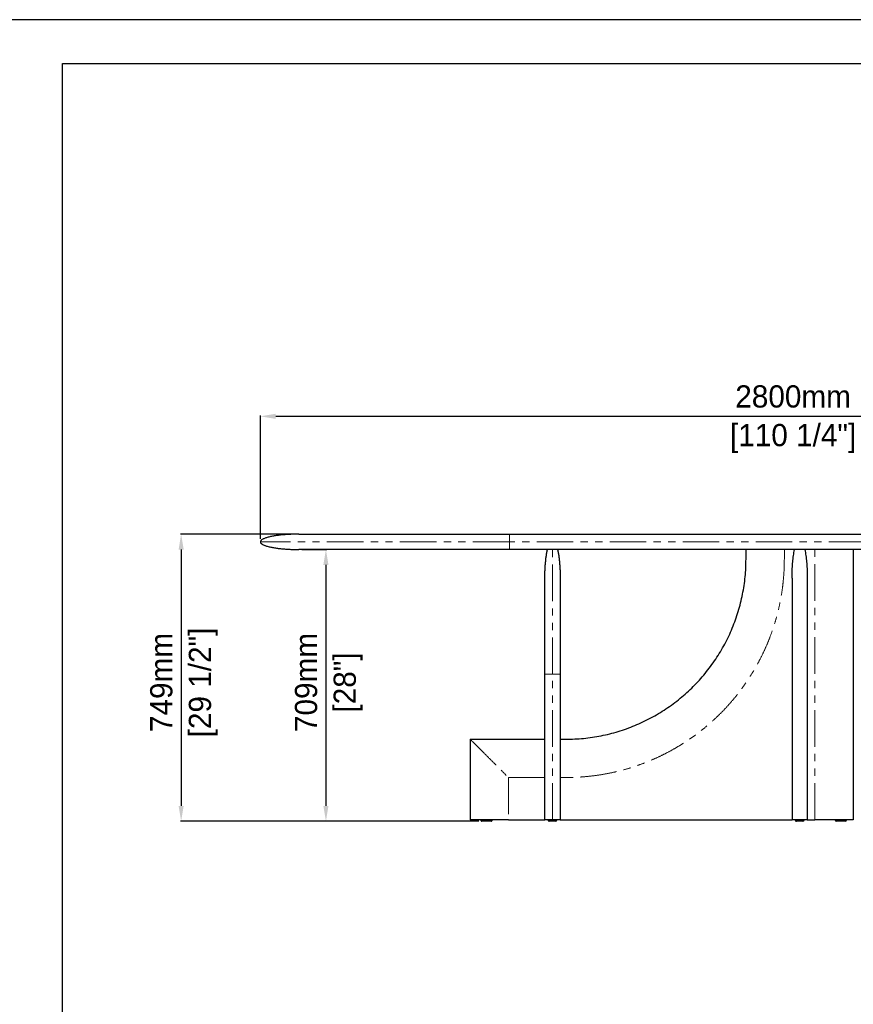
# Model space of a CAD drawing. Header units: millimetres. Extents: x -590 to 14136, y -480 to 15138.
# Tile 23 of 27: x 6885 to 9060, y 12568 to 15138. Entities that reach past the tile are written whole.
import ezdxf

# ---------------------------------------------------------------- set-up
doc = ezdxf.new("R2010")
doc.units = ezdxf.units.MM
doc.header["$LTSCALE"] = 15
doc.header["$PDSIZE"] = -1
doc.linetypes.add('SLD-Phantom', pattern=[12.7, 6.35, -1.27, 1.27, -1.27, 1.27, -1.27])
doc.linetypes.add('SLD-Solid', pattern=[0])
doc.layers.add('QUOTE', color=8, linetype='Continuous')
doc.styles.get("Standard").update_dxf_attribs({"font": 'GOTHIC.TTF'})
doc.dimstyles.new('Prodotti USA', dxfattribs={"dimtxt": 58, "dimasz": 40, "dimexe": 2, "dimexo": 8, "dimgap": 20, "dimtad": 1, "dimzin": 12, "dimtxsty": 'Standard', "dimcen": 2.5, "dimclrd": 252, "dimclre": 252, "dimclrt": 252, "dimadec": 0, "dimazin": 3, "dimtfac": 1, "dimtmove": 0, "dimatfit": 3, "dimfxl": 1, "dimarcsym": 0})

# ---------------------------------------------------------------- blocks, each defined once
blk = doc.blocks.new('*D42')
at = {"layer": 'Defpoints', "color": 0, "transparency": 16777216}
for p in [(10312.7, 14102.5), (7512.7, 13774.9), (10312.7, 13774.9)]:
    blk.add_point(p, dxfattribs=at)
at = {"layer": 'QUOTE', "color": 252, "lineweight": -2, "transparency": 16777216}
for p, q in [((7512.7, 13782.9), (7512.7, 14104.5)), ((7552.7, 14102.5), (10272.7, 14102.5)), ((10312.7, 13782.9), (10312.7, 14104.5))]:
    blk.add_line(p, q, dxfattribs=at)
at = {"layer": 'QUOTE', "color": 252, "transparency": 16777216}
for points in [[(7552.7, 14109.2), (7552.7, 14095.8), (7512.7, 14102.5)], [(10272.7, 14109.2), (10272.7, 14095.8), (10312.7, 14102.5)]]:
    blk.add_solid(points, dxfattribs=at)
at = {"layer": 'QUOTE', "color": 252, "lineweight": 5, "transparency": 16777216, "char_height": 58, "attachment_point": 2}
for s, insert in [('2800mm', (8903, 14183.4)), ('[110 1/4"]', (8903, 14082.5))]:
    blk.add_mtext(s, dxfattribs=dict(at, insert=insert))
blk = doc.blocks.new('*D45')
at = {"layer": 'Defpoints', "color": 0, "transparency": 16777216}
for p in [(7612.7, 13754.9), (7683.8, 13045.9), (7918.1, 13045.9)]:
    blk.add_point(p, dxfattribs=at)
at = {"layer": 'QUOTE', "color": 252, "lineweight": -2, "transparency": 16777216}
for p, q in [((7620.7, 13754.9), (7685.8, 13754.9)), ((7683.8, 13714.9), (7683.8, 13085.9)), ((7910.1, 13045.9), (7681.8, 13045.9))]:
    blk.add_line(p, q, dxfattribs=at)
at = {"layer": 'QUOTE', "color": 252, "transparency": 16777216}
for points in [[(7677.1, 13714.9), (7690.4, 13714.9), (7683.8, 13754.9)], [(7677.1, 13085.9), (7690.4, 13085.9), (7683.8, 13045.9)]]:
    blk.add_solid(points, dxfattribs=at)
at = {"layer": 'QUOTE', "color": 252, "lineweight": 5, "transparency": 16777216, "char_height": 58, "attachment_point": 2, "rotation": 90}
for s, insert in [('709mm', (7602.8, 13407.9)), ('[28"]', (7703.8, 13407.9))]:
    blk.add_mtext(s, dxfattribs=dict(at, insert=insert))
blk = doc.blocks.new('*D44')
at = {"layer": 'Defpoints', "color": 0, "transparency": 16777216}
for p in [(7612.7, 13794.9), (7305.9, 13045.9), (8090.7, 13045.9)]:
    blk.add_point(p, dxfattribs=at)
at = {"layer": 'QUOTE', "color": 252, "lineweight": -2, "transparency": 16777216}
for p, q in [((7604.7, 13794.9), (7303.9, 13794.9)), ((7305.9, 13754.9), (7305.9, 13085.9)), ((8082.7, 13045.9), (7303.9, 13045.9))]:
    blk.add_line(p, q, dxfattribs=at)
at = {"layer": 'QUOTE', "color": 252, "transparency": 16777216}
for points in [[(7299.3, 13754.9), (7312.6, 13754.9), (7305.9, 13794.9)], [(7299.3, 13085.9), (7312.6, 13085.9), (7305.9, 13045.9)]]:
    blk.add_solid(points, dxfattribs=at)
at = {"layer": 'QUOTE', "color": 252, "lineweight": 5, "transparency": 16777216, "char_height": 58, "attachment_point": 2, "rotation": 90}
for s, insert in [('[29 1/2"]', (7325.9, 13407.9)), ('749mm', (7225, 13407.9))]:
    blk.add_mtext(s, dxfattribs=dict(at, insert=insert))

msp = doc.modelspace()

# ---------------------------------------------------------------- linework, layer by layer
at = {"color": 7, "linetype": 'SLD-Solid', "lineweight": 25}
for p, q in [((8162.653, 13794.879), (9662.653, 13794.879)), ((9662.653, 13754.879), (8162.653, 13754.879)), ((8780.153, 13729.879), (8780.153, 13754.879)), ((9060.153, 13754.879), (9060.153, 13049.879)), ((8900.153, 13679.879), (8900.153, 13049.879)), ((8940.153, 13679.879), (8940.153, 13049.879)), ((8255.153, 13049.879), (8255.153, 13429.879)), ((8295.153, 13429.879), (8295.153, 13049.879)), ((8060.153, 13259.879), (8060.153, 13049.879)), ((8060.153, 13259.879), (8255.153, 13259.879)), ((8295.153, 13259.879), (8310.153, 13259.879)), ((8160.153, 13049.879), (8060.153, 13049.879)), ((8087.653, 13049.879), (8087.653, 13048.879)), ((8117.653, 13048.879), (8117.653, 13049.879)), ((8160.153, 13049.879), (8255.153, 13049.879)), ((8263.653, 13049.879), (8263.653, 13048.879)), ((8286.653, 13048.879), (8286.653, 13049.879)), ((8295.153, 13049.879), (8900.153, 13049.879)), ((8940.153, 13049.879), (8900.153, 13049.879)), ((8908.653, 13049.879), (8908.653, 13048.879)), ((8931.653, 13048.879), (8931.653, 13049.879)), ((8940.153, 13049.879), (8960.153, 13049.879)), ((9012.653, 13049.879), (9012.653, 13048.879)), ((9042.653, 13048.879), (9042.653, 13049.879))]:
    msp.add_line(p, q, dxfattribs=at)
at = {"color": 8, "linetype": 'SLD-Phantom', "lineweight": 18}
for p, q in [((9662.653, 13774.879), (8162.653, 13774.879)), ((8880.153, 13754.879), (8880.153, 13729.879)), ((8960.153, 13049.879), (8960.153, 13754.879)), ((8275.153, 13049.879), (8275.153, 13429.879)), ((8255.153, 13159.879), (8160.153, 13159.879)), ((8160.153, 13159.879), (8160.153, 13049.879)), ((8310.153, 13159.879), (8295.153, 13159.879))]:
    msp.add_line(p, q, dxfattribs=at)
msp.add_lwpolyline([(6996.074, 15022.867), (13910.585, 15022.867), (13910.585, 10065.67), (6996.074, 10065.67)], close=True)
at = {"color": 7, "linetype": 'SLD-Solid', "lineweight": 25}
for centre, start, end in [((8090.653, 13048.879), 179.981129, 270), ((8114.653, 13048.879), 269.999594, 0.028368), ((8266.653, 13048.879), 179.997765, 270.00001), ((8283.653, 13048.879), 270, 359.968199), ((8911.653, 13048.879), 179.997765, 270.00001), ((8928.653, 13048.879), 270, 359.968199), ((9015.653, 13048.879), 180.028248, 270.000406), ((9039.653, 13048.879), 270, 359.981129)]:
    msp.add_arc(centre, 3, start, end, dxfattribs=at)
for points, knots in [([(7612.653, 13794.879), (7611.384, 13794.876), (7609.172, 13794.871), (7606.322, 13794.84), (7604.145, 13794.807), (7602.298, 13794.772), (7600.458, 13794.731), (7598.566, 13794.681), (7595.426, 13794.585), (7590.947, 13794.414), (7584.641, 13794.095), (7577.537, 13793.629), (7569.593, 13792.96), (7560.834, 13792.028), (7551.485, 13790.765), (7541.933, 13789.1), (7534.327, 13787.379), (7528.735, 13785.788), (7524.993, 13784.541), (7521.65, 13783.216), (7518.565, 13781.721), (7516.211, 13780.251), (7514.53, 13778.795), (7513.527, 13777.604), (7512.802, 13776.294), (7512.702, 13775.344), (7512.653, 13774.879)], [0, 0, 0, 0, 0.0362438, 0.06318648, 0.08141712, 0.09843047, 0.1159523, 0.13397999, 0.15250321, 0.20569706, 0.26199736, 0.33285303, 0.40902993, 0.48970276, 0.58443601, 0.6784649, 0.76656268, 0.80704776, 0.8444806, 0.87920286, 0.90965832, 0.94234102, 0.95812674, 0.97295568, 0.98675155, 1, 1, 1, 1]), ([(7512.653, 13774.879), (7512.728, 13774.309), (7512.876, 13773.174), (7513.831, 13771.737), (7514.948, 13770.571), (7516.48, 13769.347), (7518.477, 13768.103), (7521.08, 13766.805), (7524.008, 13765.59), (7527.292, 13764.432), (7532.538, 13762.839), (7539.943, 13761.061), (7549.505, 13759.302), (7559.757, 13757.846), (7570.189, 13756.721), (7580.342, 13755.915), (7588.633, 13755.445), (7595.198, 13755.176), (7599.359, 13755.052), (7602.578, 13754.979), (7605.248, 13754.931), (7608.679, 13754.888), (7611.24, 13754.882), (7612.653, 13754.879)], [0, 0, 0, 0, 0.01620884, 0.03229152, 0.0480633, 0.06238512, 0.08812671, 0.115132, 0.14538031, 0.17862845, 0.214557, 0.30196863, 0.39598096, 0.4921723, 0.59770246, 0.69565143, 0.78306749, 0.83489477, 0.88334941, 0.90197589, 0.92685253, 0.95963587, 1, 1, 1, 1]), ([(7612.653, 13794.879), (7612.654, 13794.879), (7612.656, 13794.879), (7612.671, 13794.879), (7612.696, 13794.879), (7612.731, 13794.879), (7612.776, 13794.879), (7612.831, 13794.879), (7612.896, 13794.879), (7612.971, 13794.879), (7613.056, 13794.879), (7613.151, 13794.879), (7613.256, 13794.879), (7613.37, 13794.879), (7613.495, 13794.879), (7613.63, 13794.879), (7613.775, 13794.879), (7613.93, 13794.879), (7614.095, 13794.879), (7614.269, 13794.879), (7614.454, 13794.879), (7614.649, 13794.879), (7614.854, 13794.879), (7615.069, 13794.879), (7615.293, 13794.879), (7615.528, 13794.879), (7615.773, 13794.879), (7616.027, 13794.879), (7616.292, 13794.879), (7616.567, 13794.879), (7616.852, 13794.879), (7617.146, 13794.879), (7617.451, 13794.879), (7617.766, 13794.879), (7618.09, 13794.879), (7618.425, 13794.879), (7618.769, 13794.879), (7619.124, 13794.879), (7619.489, 13794.879), (7619.863, 13794.879), (7620.248, 13794.879), (7620.642, 13794.879), (7621.047, 13794.879), (7621.461, 13794.879), (7621.886, 13794.879), (7622.321, 13794.879), (7622.765, 13794.879), (7624.807, 13794.879), (7628.92, 13794.879), (7636.117, 13794.879), (7644.588, 13794.879), (7654.316, 13794.879), (7665.26, 13794.879), (7677.395, 13794.879), (7690.704, 13794.879), (7706.766, 13794.879), (7725.992, 13794.879), (7748.841, 13794.879), (7773.468, 13794.879), (7799.749, 13794.879), (7827.591, 13794.879), (7854.435, 13794.879), (7879.79, 13794.879), (7903.277, 13794.879), (7927.391, 13794.879), (7952.093, 13794.879), (7977.298, 13794.879), (8002.93, 13794.879), (8028.948, 13794.879), (8048.049, 13794.879), (8059.973, 13794.879), (8064.599, 13794.879), (8069.229, 13794.879), (8073.862, 13794.879), (8078.5, 13794.879), (8083.142, 13794.879), (8087.788, 13794.879), (8092.437, 13794.879), (8097.091, 13794.879), (8101.748, 13794.879), (8106.41, 13794.879), (8111.075, 13794.879), (8115.744, 13794.879), (8120.418, 13794.879), (8125.095, 13794.879), (8129.776, 13794.879), (8134.461, 13794.879), (8139.15, 13794.879), (8143.843, 13794.879), (8148.54, 13794.879), (8153.241, 13794.879), (8157.946, 13794.879), (8161.083, 13794.879), (8162.653, 13794.879)], [0, 0, 0, 0, 0.00272576, 0.00545044, 0.00817407, 0.01089672, 0.01361843, 0.01633925, 0.01905923, 0.02177842, 0.02449687, 0.02721463, 0.02993174, 0.03264826, 0.03536424, 0.03807972, 0.04079476, 0.0435094, 0.0462237, 0.04893771, 0.05165147, 0.05436503, 0.05707845, 0.05979177, 0.06250504, 0.06521832, 0.06793165, 0.07064508, 0.07335867, 0.07607246, 0.0787865, 0.08150084, 0.08421554, 0.08693063, 0.08964618, 0.09236222, 0.09507882, 0.09779601, 0.10051386, 0.1032324, 0.10595169, 0.10867178, 0.11139272, 0.11411455, 0.11683732, 0.1195611, 0.12228591, 0.12501182, 0.15629879, 0.18751063, 0.21872291, 0.25001118, 0.28129815, 0.31250999, 0.34372227, 0.37501055, 0.41670283, 0.45830631, 0.50000014, 0.54169243, 0.5832959, 0.62498973, 0.6562767, 0.68748855, 0.71870083, 0.7499891, 0.78127606, 0.81248791, 0.84370019, 0.87498846, 0.88043895, 0.8858853, 0.89132787, 0.89676708, 0.90220332, 0.90763698, 0.91306846, 0.91849816, 0.92392647, 0.92935379, 0.93478053, 0.94020707, 0.94563381, 0.95106116, 0.95648951, 0.96191926, 0.96735081, 0.97278455, 0.97822088, 0.98366019, 0.98910289, 0.99454936, 1, 1, 1, 1]), ([(8162.653, 13754.879), (8161.868, 13754.879), (8160.299, 13754.879), (8157.945, 13754.879), (8155.592, 13754.879), (8153.24, 13754.879), (8150.89, 13754.879), (8148.54, 13754.879), (8146.191, 13754.879), (8143.843, 13754.879), (8141.496, 13754.879), (8139.15, 13754.879), (8136.805, 13754.879), (8134.461, 13754.879), (8132.119, 13754.879), (8129.777, 13754.879), (8127.436, 13754.879), (8125.096, 13754.879), (8122.757, 13754.879), (8120.419, 13754.879), (8118.082, 13754.879), (8115.745, 13754.879), (8113.41, 13754.879), (8111.076, 13754.879), (8108.743, 13754.879), (8106.411, 13754.879), (8104.08, 13754.879), (8101.75, 13754.879), (8099.421, 13754.879), (8097.092, 13754.879), (8094.765, 13754.879), (8092.439, 13754.879), (8090.114, 13754.879), (8087.789, 13754.879), (8085.466, 13754.879), (8083.144, 13754.879), (8080.822, 13754.879), (8078.502, 13754.879), (8076.183, 13754.879), (8073.864, 13754.879), (8071.547, 13754.879), (8069.231, 13754.879), (8066.915, 13754.879), (8064.601, 13754.879), (8062.287, 13754.879), (8059.975, 13754.879), (8057.663, 13754.879), (8047.283, 13754.879), (8028.949, 13754.879), (8002.931, 13754.879), (7977.298, 13754.879), (7952.093, 13754.879), (7927.392, 13754.879), (7903.278, 13754.879), (7879.791, 13754.879), (7854.436, 13754.879), (7827.591, 13754.879), (7799.75, 13754.879), (7773.469, 13754.879), (7748.841, 13754.879), (7725.992, 13754.879), (7706.766, 13754.879), (7690.704, 13754.879), (7677.396, 13754.879), (7665.26, 13754.879), (7654.317, 13754.879), (7644.588, 13754.879), (7636.118, 13754.879), (7628.92, 13754.879), (7624.635, 13754.879), (7622.316, 13754.879), (7621.457, 13754.879), (7620.638, 13754.879), (7619.858, 13754.879), (7619.119, 13754.879), (7618.42, 13754.879), (7617.761, 13754.879), (7617.141, 13754.879), (7616.562, 13754.879), (7616.023, 13754.879), (7615.523, 13754.879), (7615.064, 13754.879), (7614.644, 13754.879), (7614.265, 13754.879), (7613.925, 13754.879), (7613.625, 13754.879), (7613.366, 13754.879), (7613.146, 13754.879), (7612.966, 13754.879), (7612.826, 13754.879), (7612.727, 13754.879), (7612.665, 13754.879), (7612.657, 13754.879), (7612.653, 13754.879)], [0, 0, 0, 0, 0.0027258, 0.00545051, 0.00817418, 0.01089686, 0.0136186, 0.01633945, 0.01905946, 0.02177867, 0.02449714, 0.02721492, 0.02993205, 0.03264859, 0.03536459, 0.03808009, 0.04079514, 0.04350979, 0.0462241, 0.04893812, 0.05165188, 0.05436545, 0.05707887, 0.0597922, 0.06250547, 0.06521875, 0.06793208, 0.07064551, 0.07335909, 0.07607287, 0.0787869, 0.08150123, 0.08421592, 0.086931, 0.08964653, 0.09236255, 0.09507913, 0.09779631, 0.10051413, 0.10323265, 0.10595191, 0.10867197, 0.11139288, 0.11411468, 0.11683743, 0.11956116, 0.12228595, 0.12501182, 0.15629878, 0.18751063, 0.21872291, 0.25001118, 0.28129815, 0.31250999, 0.34372227, 0.37501054, 0.41670283, 0.45830631, 0.50000014, 0.54169243, 0.5832959, 0.62498974, 0.6562767, 0.68748855, 0.71870083, 0.7499891, 0.78127607, 0.81248791, 0.84370019, 0.87498846, 0.88043889, 0.88588516, 0.89132768, 0.89676684, 0.90220303, 0.90763665, 0.9130681, 0.91849777, 0.92392606, 0.92935337, 0.93478009, 0.94020663, 0.94563339, 0.95106075, 0.95648912, 0.9619189, 0.96735047, 0.97278425, 0.97822063, 0.98366, 0.98910275, 0.99454929, 1, 1, 1, 1]), ([(8255.153, 13679.879), (8255.173, 13683.309), (8255.215, 13690.262), (8255.557, 13700.768), (8256.125, 13711.359), (8256.951, 13721.83), (8258.026, 13731.959), (8259.351, 13741.518), (8260.665, 13749.1), (8261.613, 13753.45), (8261.924, 13754.879)], [0, 0, 0, 0, 0.13640609, 0.27650055, 0.41797058, 0.5581435, 0.69411975, 0.82295408, 0.94186817, 1, 1, 1, 1]), ([(8288.382, 13754.879), (8288.693, 13753.45), (8289.641, 13749.1), (8290.955, 13741.518), (8292.28, 13731.959), (8293.355, 13721.83), (8294.181, 13711.359), (8294.749, 13700.768), (8295.091, 13690.262), (8295.133, 13683.309), (8295.153, 13679.879)], [0, 0, 0, 0, 0.05813183, 0.17704592, 0.30588025, 0.4418565, 0.58202942, 0.72349945, 0.86359391, 1, 1, 1, 1]), ([(8900.153, 13679.879), (8900.153, 13679.912), (8900.153, 13685.677), (8900.353, 13697.171), (8901.245, 13714.109), (8902.815, 13730.777), (8904.694, 13744.299), (8906.381, 13752.303), (8906.924, 13754.879)], [0, 0, 0, 0, 0.00132945, 0.22993381, 0.45838188, 0.67724938, 0.89614959, 1, 1, 1, 1]), ([(8933.382, 13754.879), (8933.925, 13752.303), (8935.612, 13744.299), (8937.491, 13730.777), (8939.061, 13714.109), (8939.953, 13697.171), (8940.153, 13685.677), (8940.153, 13679.912), (8940.153, 13679.879)], [0, 0, 0, 0, 0.10385041, 0.32275062, 0.54161812, 0.77006619, 0.99867055, 1, 1, 1, 1]), ([(8310.153, 13259.879), (8317.843, 13259.988), (8333.224, 13260.207), (8356.239, 13261.97), (8379.144, 13264.777), (8401.882, 13268.725), (8424.399, 13273.782), (8446.641, 13279.938), (8468.554, 13287.176), (8490.087, 13295.48), (8511.184, 13304.834), (8531.797, 13315.211), (8551.878, 13326.585), (8571.376, 13338.931), (8590.243, 13352.22), (8608.436, 13366.42), (8625.912, 13381.493), (8642.627, 13397.405), (8658.539, 13414.12), (8673.612, 13431.595), (8687.811, 13449.788), (8701.101, 13468.656), (8713.446, 13488.154), (8724.821, 13508.234), (8735.198, 13528.848), (8744.551, 13549.945), (8752.855, 13571.477), (8760.093, 13593.391), (8766.25, 13615.632), (8771.307, 13638.149), (8775.255, 13660.888), (8778.062, 13683.792), (8779.825, 13706.808), (8780.044, 13722.188), (8780.153, 13729.879)], [0, 0, 0, 0, 0.03125018, 0.06250018, 0.09375009, 0.125, 0.15624998, 0.1875, 0.21875003, 0.25, 0.28124998, 0.3125, 0.34375002, 0.375, 0.40624998, 0.4375, 0.46875002, 0.5, 0.53124998, 0.5625, 0.59375002, 0.625, 0.65624998, 0.6875, 0.71875002, 0.75, 0.78124997, 0.8125, 0.84375002, 0.875, 0.90624991, 0.93749982, 0.96874982, 1, 1, 1, 1]), ([(8255.153, 13429.879), (8255.153, 13435.325), (8255.153, 13446.219), (8255.153, 13462.511), (8255.153, 13478.684), (8255.153, 13494.651), (8255.153, 13510.318), (8255.153, 13525.617), (8255.153, 13540.508), (8255.153, 13554.943), (8255.153, 13568.86), (8255.153, 13582.191), (8255.153, 13594.85), (8255.153, 13606.781), (8255.153, 13617.956), (8255.153, 13628.337), (8255.153, 13637.88), (8255.153, 13646.544), (8255.153, 13654.267), (8255.153, 13661.013), (8255.153, 13666.772), (8255.153, 13671.517), (8255.153, 13675.236), (8255.153, 13677.899), (8255.153, 13679.57), (8255.153, 13679.776), (8255.153, 13679.879)], [0, 0, 0, 0, 0.04161108, 0.08321987, 0.12500557, 0.16678511, 0.20839023, 0.2500001, 0.29160595, 0.33321287, 0.37500004, 0.41678386, 0.45839078, 0.49999999, 0.54160584, 0.58321276, 0.62499994, 0.66678376, 0.70839068, 0.74999988, 0.79160639, 0.83321151, 0.87499441, 0.91677845, 0.95838724, 1, 1, 1, 1]), ([(8295.153, 13679.879), (8295.153, 13679.776), (8295.153, 13679.57), (8295.153, 13677.899), (8295.153, 13675.236), (8295.153, 13671.517), (8295.153, 13666.772), (8295.153, 13661.013), (8295.153, 13654.267), (8295.153, 13646.544), (8295.153, 13637.88), (8295.153, 13628.338), (8295.153, 13617.957), (8295.153, 13606.782), (8295.153, 13594.85), (8295.153, 13582.192), (8295.153, 13568.861), (8295.153, 13554.944), (8295.153, 13540.509), (8295.153, 13525.618), (8295.153, 13510.319), (8295.153, 13494.651), (8295.153, 13478.685), (8295.153, 13462.511), (8295.153, 13446.219), (8295.153, 13435.326), (8295.153, 13429.879)], [0, 0, 0, 0, 0.04161108, 0.08321987, 0.12500557, 0.16678511, 0.20839023, 0.2500001, 0.29160595, 0.33321287, 0.37500004, 0.41678386, 0.45839078, 0.49999999, 0.54160584, 0.58321276, 0.62499994, 0.66678376, 0.70839068, 0.74999988, 0.79160639, 0.83321151, 0.87499441, 0.91677845, 0.95838724, 1, 1, 1, 1]), ([(8114.653, 13045.879), (8114.607, 13045.879), (8114.488, 13045.879), (8113.375, 13045.879), (8111.66, 13045.879), (8109.773, 13045.879), (8107.714, 13045.879), (8105.304, 13045.879), (8102.023, 13045.879), (8098.904, 13045.879), (8096.153, 13045.879), (8093.973, 13045.879), (8092.141, 13045.879), (8090.881, 13045.879), (8090.729, 13045.879), (8090.653, 13045.879)], [0, 0, 0, 0, 0.050553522, 0.1285051, 0.210431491, 0.272437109, 0.334517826, 0.418173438, 0.501882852, 0.639197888, 0.706277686, 0.773273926, 0.870327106, 0.935015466, 1, 1, 1, 1]), ([(8275.153, 13049.879), (8274.781, 13049.879), (8274.016, 13049.879), (8272.443, 13049.879), (8271.157, 13049.879), (8270.084, 13049.879), (8269.388, 13049.879), (8268.699, 13049.879), (8268.015, 13049.879), (8267.338, 13049.879), (8266.21, 13049.879), (8264.744, 13049.879), (8263.195, 13049.879), (8261.886, 13049.879), (8260.781, 13049.879), (8259.797, 13049.879), (8258.895, 13049.879), (8257.638, 13049.879), (8256.332, 13049.879), (8255.329, 13049.879), (8255.213, 13049.879), (8255.153, 13049.879)], [0, 0, 0, 0, 0.01059816, 0.02179452, 0.04819679, 0.05868106, 0.07011749, 0.08255763, 0.09604148, 0.11060046, 0.12625954, 0.17486451, 0.23113559, 0.2828736, 0.33240925, 0.38519767, 0.44127557, 0.50067356, 0.65869074, 0.82504148, 1, 1, 1, 1]), ([(8275.153, 13045.879), (8274.607, 13045.879), (8273.22, 13045.879), (8271.163, 13045.879), (8269.471, 13045.879), (8268.282, 13045.879), (8267.399, 13045.879), (8266.775, 13045.879), (8266.696, 13045.879), (8266.657, 13045.879)], [0, 0, 0, 0, 0.10106474, 0.25690266, 0.42068689, 0.54464624, 0.66875572, 0.83599694, 1, 1, 1, 1]), ([(8295.153, 13049.879), (8295.111, 13049.879), (8295.027, 13049.879), (8294.481, 13049.879), (8293.971, 13049.879), (8293.68, 13049.879), (8293.357, 13049.879), (8293.002, 13049.879), (8292.616, 13049.879), (8292.171, 13049.879), (8291.663, 13049.879), (8291.084, 13049.879), (8290.469, 13049.879), (8289.816, 13049.879), (8289.127, 13049.879), (8288.4, 13049.879), (8287.561, 13049.879), (8286.597, 13049.879), (8285.73, 13049.879), (8285.126, 13049.879), (8284.822, 13049.879), (8284.515, 13049.879), (8284.205, 13049.879), (8283.891, 13049.879), (8283.089, 13049.879), (8281.791, 13049.879), (8279.752, 13049.879), (8277.846, 13049.879), (8276.283, 13049.879), (8275.523, 13049.879), (8275.153, 13049.879)], [0, 0, 0, 0, 0.147706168, 0.289296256, 0.325389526, 0.361077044, 0.396361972, 0.431247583, 0.465737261, 0.499834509, 0.53998456, 0.578639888, 0.615808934, 0.651501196, 0.685727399, 0.718499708, 0.749831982, 0.789114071, 0.825055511, 0.833924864, 0.84257066, 0.850994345, 0.85919748, 0.86718176, 0.874949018, 0.918172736, 0.952154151, 0.978343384, 0.989465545, 1, 1, 1, 1]), ([(8283.652, 13045.879), (8283.609, 13045.879), (8283.525, 13045.879), (8282.944, 13045.879), (8281.88, 13045.879), (8280.191, 13045.879), (8277.954, 13045.879), (8276.25, 13045.879), (8275.37, 13045.879), (8275.153, 13045.879)], [0, 0, 0, 0, 0.15286299, 0.30283509, 0.45265325, 0.6732633, 0.83494502, 0.95926833, 1, 1, 1, 1]), ([(8920.153, 13045.879), (8919.607, 13045.879), (8918.22, 13045.879), (8916.163, 13045.879), (8914.471, 13045.879), (8913.282, 13045.879), (8912.399, 13045.879), (8911.775, 13045.879), (8911.696, 13045.879), (8911.657, 13045.879)], [0, 0, 0, 0, 0.10106474, 0.25690266, 0.42068689, 0.54464624, 0.66875572, 0.83599694, 1, 1, 1, 1]), ([(8928.652, 13045.879), (8928.609, 13045.879), (8928.525, 13045.879), (8927.944, 13045.879), (8926.88, 13045.879), (8925.191, 13045.879), (8922.954, 13045.879), (8921.25, 13045.879), (8920.37, 13045.879), (8920.153, 13045.879)], [0, 0, 0, 0, 0.15286299, 0.30283509, 0.45265325, 0.6732633, 0.83494502, 0.95926833, 1, 1, 1, 1]), ([(9060.153, 13049.879), (9060.124, 13049.879), (9060.063, 13049.879), (9059.383, 13049.879), (9058.245, 13049.879), (9056.938, 13049.879), (9055.955, 13049.879), (9054.843, 13049.879), (9053.6, 13049.879), (9052.228, 13049.879), (9049.708, 13049.879), (9045.745, 13049.879), (9040.482, 13049.879), (9035.122, 13049.879), (9029.842, 13049.879), (9024.383, 13049.879), (9018.561, 13049.879), (9009.068, 13049.879), (8995.69, 13049.879), (8978.23, 13049.879), (8966.279, 13049.879), (8960.153, 13049.879)], [0, 0, 0, 0, 0.01059816, 0.02179452, 0.04819679, 0.05868106, 0.07011749, 0.08255763, 0.09604148, 0.11060046, 0.12625954, 0.17486451, 0.23113559, 0.2828736, 0.33240925, 0.38519767, 0.44127557, 0.50067356, 0.65869074, 0.82504148, 1, 1, 1, 1]), ([(9039.653, 13045.879), (9039.648, 13045.879), (9039.625, 13045.879), (9039.158, 13045.879), (9037.657, 13045.879), (9035.361, 13045.879), (9032.659, 13045.879), (9030.047, 13045.879), (9027.488, 13045.879), (9025.06, 13045.879), (9022.704, 13045.879), (9020.136, 13045.879), (9017.789, 13045.879), (9016.202, 13045.879), (9015.691, 13045.879), (9015.661, 13045.879), (9015.653, 13045.879)], [0, 0, 0, 0, 0.01562482, 0.07948928, 0.15719717, 0.25754584, 0.34341013, 0.42941531, 0.50507333, 0.5807293, 0.65495449, 0.72910349, 0.83828929, 0.91830989, 0.97984081, 1, 1, 1, 1])]:
    msp.add_open_spline(points, degree=3, knots=knots, dxfattribs=at)
at = {"color": 8, "linetype": 'SLD-Phantom', "lineweight": 18}
for points, knots in [([(8162.653, 13774.879), (8120.11, 13774.879), (8077.569, 13774.879), (7994.119, 13774.879), (7953.213, 13774.879), (7874.605, 13774.879), (7836.905, 13774.879), (7766.16, 13774.879), (7733.116, 13774.879), (7672.952, 13774.879), (7645.833, 13774.879), (7598.562, 13774.879), (7578.412, 13774.879), (7545.851, 13774.879), (7533.442, 13774.879), (7516.843, 13774.879), (7512.653, 13774.879), (7512.653, 13774.879)], [0, 0, 0, 0, 0.125, 0.125, 0.25, 0.25, 0.375, 0.375, 0.5, 0.5, 0.625, 0.625, 0.75, 0.75, 0.875, 0.875, 1, 1, 1, 1]), ([(8162.653, 13794.879), (8162.653, 13794.879), (8162.653, 13794.774), (8162.653, 13794.316), (8162.653, 13793.962), (8162.653, 13792.987), (8162.653, 13792.366), (8162.653, 13790.871), (8162.653, 13789.997), (8162.653, 13788.533), (8162.653, 13788.019), (8162.653, 13786.95), (8162.653, 13786.395), (8162.653, 13785.251), (8162.653, 13784.663), (8162.653, 13783.466), (8162.653, 13782.856), (8162.653, 13781.625), (8162.653, 13781.004), (8162.653, 13779.76), (8162.653, 13779.137), (8162.653, 13777.28), (8162.653, 13776.057), (8162.653, 13774.879)], [0, 0, 0, 0, 0.125, 0.125, 0.25, 0.25, 0.375, 0.375, 0.5, 0.5, 0.5625, 0.5625, 0.625, 0.625, 0.6875, 0.6875, 0.75, 0.75, 0.8125, 0.8125, 0.875, 0.875, 1, 1, 1, 1]), ([(8162.653, 13774.879), (8162.653, 13773.7), (8162.653, 13772.478), (8162.653, 13770.62), (8162.653, 13769.998), (8162.653, 13768.754), (8162.653, 13768.132), (8162.653, 13766.901), (8162.653, 13766.292), (8162.653, 13765.094), (8162.653, 13764.506), (8162.653, 13763.363), (8162.653, 13762.807), (8162.653, 13761.738), (8162.653, 13761.225), (8162.653, 13759.76), (8162.653, 13758.886), (8162.653, 13757.391), (8162.653, 13756.77), (8162.653, 13755.796), (8162.653, 13755.442), (8162.653, 13754.984), (8162.653, 13754.879), (8162.653, 13754.879)], [0, 0, 0, 0, 0.125, 0.125, 0.1875, 0.1875, 0.25, 0.25, 0.3125, 0.3125, 0.375, 0.375, 0.4375, 0.4375, 0.5, 0.5, 0.625, 0.625, 0.75, 0.75, 0.875, 0.875, 1, 1, 1, 1]), ([(8275.153, 13429.879), (8275.153, 13436.424), (8275.153, 13449.515), (8275.153, 13469.088), (8275.153, 13488.536), (8275.153, 13507.8), (8275.153, 13526.82), (8275.153, 13545.537), (8275.153, 13563.889), (8275.153, 13581.815), (8275.153, 13599.261), (8275.153, 13616.176), (8275.153, 13632.508), (8275.153, 13648.206), (8275.153, 13663.22), (8275.153, 13677.498), (8275.153, 13690.987), (8275.153, 13703.651), (8275.153, 13715.457), (8275.153, 13726.369), (8275.153, 13736.356), (8275.153, 13745.375), (8275.153, 13751.338), (8275.153, 13754.334), (8275.153, 13754.879)], [0, 0, 0, 0, 0.04712703, 0.09424974, 0.14137077, 0.18849069, 0.23560938, 0.28272735, 0.32984717, 0.37696796, 0.42408825, 0.47120962, 0.51833159, 0.56545296, 0.61257325, 0.65969404, 0.70681483, 0.75393511, 0.80105649, 0.84817846, 0.89529983, 0.94242012, 0.98954091, 1, 1, 1, 1]), ([(8880.153, 13729.879), (8880.048, 13721.511), (8879.837, 13704.794), (8878.126, 13679.782), (8875.392, 13654.877), (8871.536, 13630.092), (8866.633, 13605.634), (8860.71, 13581.57), (8853.8, 13557.953), (8845.868, 13534.646), (8836.873, 13511.543), (8826.828, 13488.714), (8815.732, 13466.237), (8803.66, 13444.28), (8790.618, 13422.855), (8776.727, 13402.136), (8762.046, 13382.17), (8746.624, 13362.996), (8730.377, 13344.498), (8713.225, 13326.596), (8695.209, 13309.349), (8676.356, 13292.828), (8656.801, 13277.163), (8636.552, 13262.36), (8615.79, 13248.534), (8594.586, 13235.706), (8573, 13223.893), (8550.91, 13213.021), (8528.214, 13203.045), (8504.968, 13194.005), (8481.228, 13185.957), (8457.167, 13178.968), (8432.795, 13173.04), (8408.322, 13168.213), (8383.822, 13164.471), (8359.359, 13161.834), (8334.791, 13160.184), (8318.372, 13159.98), (8310.153, 13159.879)], [0, 0, 0, 0, 0.02803833, 0.05600988, 0.08396896, 0.11196998, 0.14003179, 0.16752805, 0.19498716, 0.22246066, 0.24999999, 0.27803804, 0.30600946, 0.33396859, 0.36196982, 0.39003179, 0.41752805, 0.44498716, 0.47246066, 0.49999999, 0.52803804, 0.55600946, 0.58396859, 0.61196982, 0.64003179, 0.66752805, 0.69498716, 0.72246066, 0.74999999, 0.77803804, 0.80600946, 0.83396859, 0.86196982, 0.89003197, 0.91752843, 0.94498758, 0.97246095, 1, 1, 1, 1]), ([(8255.153, 13429.879), (8255.173, 13429.879), (8255.215, 13429.879), (8255.557, 13429.879), (8256.126, 13429.879), (8256.95, 13429.879), (8258.027, 13429.879), (8259.347, 13429.879), (8260.833, 13429.879), (8262.431, 13429.879), (8264.068, 13429.879), (8265.798, 13429.879), (8267.592, 13429.879), (8269.426, 13429.879), (8271.277, 13429.879), (8272.937, 13429.879), (8274.235, 13429.879), (8274.853, 13429.879), (8275.153, 13429.879)], [0, 0, 0, 0, 0.097984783, 0.198619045, 0.300241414, 0.400932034, 0.498608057, 0.591153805, 0.676573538, 0.744111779, 0.803983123, 0.855609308, 0.898776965, 0.933693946, 0.961081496, 0.982359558, 0.991457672, 1, 1, 1, 1]), ([(8275.153, 13429.879), (8275.453, 13429.879), (8276.071, 13429.879), (8277.369, 13429.879), (8279.029, 13429.879), (8280.88, 13429.879), (8282.714, 13429.879), (8284.508, 13429.879), (8286.238, 13429.879), (8287.875, 13429.879), (8289.473, 13429.879), (8290.959, 13429.879), (8292.279, 13429.879), (8293.356, 13429.879), (8294.18, 13429.879), (8294.749, 13429.879), (8295.091, 13429.879), (8295.133, 13429.879), (8295.153, 13429.879)], [0, 0, 0, 0, 0.008542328, 0.017640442, 0.038918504, 0.066306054, 0.101223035, 0.144390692, 0.196016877, 0.255888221, 0.323426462, 0.408846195, 0.501391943, 0.599067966, 0.699758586, 0.801380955, 0.902015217, 1, 1, 1, 1]), ([(8060.153, 13259.879), (8060.189, 13259.843), (8060.269, 13259.763), (8061.021, 13259.011), (8062.701, 13257.331), (8065.376, 13254.656), (8068.834, 13251.198), (8072.603, 13247.429), (8077.955, 13242.077), (8084.718, 13235.314), (8095.592, 13224.44), (8109.254, 13210.778), (8125.924, 13194.108), (8142.861, 13177.171), (8154.355, 13165.677), (8160.12, 13159.912), (8160.153, 13159.879)], [0, 0, 0, 0, 0.0080173, 0.01806373, 0.03694745, 0.07010855, 0.10401718, 0.14405637, 0.18420452, 0.26427119, 0.34449375, 0.50461262, 0.66470755, 0.83181039, 0.99902755, 1, 1, 1, 1]), ([(8087.653, 13048.879), (8087.653, 13048.879), (8087.608, 13048.879), (8088.048, 13048.879), (8089.358, 13048.879), (8090.94, 13048.879), (8092.693, 13048.879), (8094.848, 13048.879), (8097.334, 13048.879), (8099.94, 13048.879), (8102.756, 13048.879), (8105.791, 13048.879), (8108.677, 13048.879), (8111.199, 13048.879), (8113.69, 13048.879), (8115.955, 13048.879), (8117.426, 13048.879), (8117.585, 13048.879), (8117.653, 13048.879)], [0, 0, 0, 0, 0.00001795, 0.07530717, 0.14611654, 0.19481179, 0.24487495, 0.30761294, 0.37211314, 0.43473354, 0.49858481, 0.57452878, 0.65267459, 0.71135778, 0.77146851, 0.86357399, 0.94115023, 1, 1, 1, 1]), ([(8263.658, 13048.879), (8263.703, 13048.879), (8263.796, 13048.879), (8264.544, 13048.879), (8265.628, 13048.879), (8267.203, 13048.879), (8269.518, 13048.879), (8272.43, 13048.879), (8274.332, 13048.879), (8275.153, 13048.879)], [0, 0, 0, 0, 0.14884585, 0.30517635, 0.42257194, 0.5428233, 0.7270801, 0.88227118, 1, 1, 1, 1]), ([(8275.153, 13048.879), (8275.482, 13048.879), (8276.79, 13048.879), (8279.235, 13048.879), (8281.66, 13048.879), (8283.445, 13048.879), (8284.753, 13048.879), (8285.81, 13048.879), (8286.448, 13048.879), (8286.713, 13048.879), (8286.643, 13048.879), (8286.637, 13048.879)], [0, 0, 0, 0, 0.04724442, 0.18807899, 0.3589578, 0.46556879, 0.57515512, 0.71171579, 0.8521507, 0.98915149, 1, 1, 1, 1]), ([(8908.658, 13048.879), (8908.703, 13048.879), (8908.796, 13048.879), (8909.544, 13048.879), (8910.628, 13048.879), (8912.203, 13048.879), (8914.518, 13048.879), (8917.43, 13048.879), (8919.332, 13048.879), (8920.153, 13048.879)], [0, 0, 0, 0, 0.14884585, 0.30517635, 0.42257194, 0.5428233, 0.7270801, 0.88227118, 1, 1, 1, 1]), ([(8920.153, 13048.879), (8920.482, 13048.879), (8921.79, 13048.879), (8924.235, 13048.879), (8926.66, 13048.879), (8928.445, 13048.879), (8929.753, 13048.879), (8930.81, 13048.879), (8931.448, 13048.879), (8931.713, 13048.879), (8931.643, 13048.879), (8931.637, 13048.879)], [0, 0, 0, 0, 0.04724442, 0.18807899, 0.3589578, 0.46556879, 0.57515512, 0.71171579, 0.8521507, 0.98915149, 1, 1, 1, 1]), ([(9012.653, 13048.879), (9012.664, 13048.879), (9012.709, 13048.879), (9013.432, 13048.879), (9015.128, 13048.879), (9017.158, 13048.879), (9019.243, 13048.879), (9021.733, 13048.879), (9024.544, 13048.879), (9027.447, 13048.879), (9030.476, 13048.879), (9033.619, 13048.879), (9036.315, 13048.879), (9038.42, 13048.879), (9040.307, 13048.879), (9041.952, 13048.879), (9042.612, 13048.879), (9042.646, 13048.879), (9042.653, 13048.879)], [0, 0, 0, 0, 0.02362367, 0.09404532, 0.17949001, 0.2327988, 0.28759535, 0.35587991, 0.42610172, 0.49460635, 0.56465034, 0.64353962, 0.72527444, 0.7746551, 0.8251566, 0.90840824, 0.98168035, 1, 1, 1, 1])]:
    msp.add_open_spline(points, degree=3, knots=knots, dxfattribs=at)
at = {"layer": 'Defpoints'}
msp.add_lwpolyline([(14135.617, 9931.603), (14135.617, 15137.519), (6772.964, 15137.519), (6772.964, 9931.603)], close=True, dxfattribs=at)

# ---------------------------------------------------------------- dimensions: what is measured, and where the dimension line sits
at = {"layer": 'QUOTE', "lineweight": 5}
dim = msp.add_linear_dim(base=(10312.653, 14102.486), p1=(7512.653, 13774.879), p2=(10312.653, 13774.879), dimstyle='Prodotti USA', override={"dimpost": 'mm\\X'}, dxfattribs=at)
dim.commit()
dim.dimension.update_dxf_attribs({"geometry": '*D42', "text_midpoint": (8902.976, 14102.486), "dimtype": 160})
for base, p1, p2, picture, middle in [((7305.934, 13045.879), (7612.653, 13794.879), (8090.653, 13045.879), '*D44', (7305.934, 13407.859)), ((7683.763, 13045.879), (7612.653, 13754.879), (7918.06, 13045.879), '*D45', (7683.763, 13407.859))]:
    dim = msp.add_linear_dim(base=base, p1=p1, p2=p2, angle=90, dimstyle='Prodotti USA', override={"dimpost": 'mm\\X'}, dxfattribs=at)
    dim.commit()
    dim.dimension.update_dxf_attribs({"geometry": picture, "text_midpoint": middle, "dimtype": 160})

doc.saveas('drawing.dxf')
